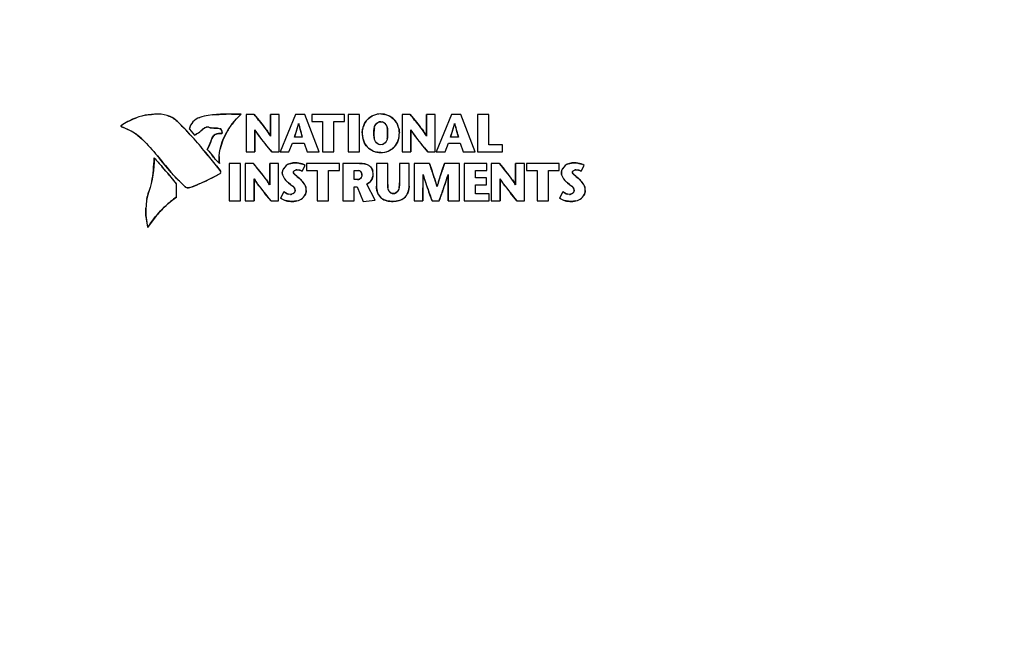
# Model space of a CAD drawing. Header units: inches. Extents: x 0 to 34, y 0 to 22.
# Tile 53 of 136: x 8.9 to 13, y 14.3 to 16.8. Entities that reach past the tile are written whole.
import ezdxf

# ---------------------------------------------------------------- set-up
doc = ezdxf.new("R2010")
doc.units = ezdxf.units.IN
doc.header["$LTSCALE"] = 1.87
doc.header["$MEASUREMENT"] = 0
doc.layers.get('0').update_dxf_attribs({"linetype": 'CONTINUOUS'})
doc.layers.add('DIMENSIONS', color=7, linetype='CONTINUOUS')
doc.styles.get("Standard").update_dxf_attribs({"font": 'txt', "width": 0.8})
doc.dimstyles.new('DIMSTYLE_1', dxfattribs={"dimtxt": 0.125, "dimasz": 0.18, "dimexe": 0.125, "dimexo": 0.0625, "dimgap": 0.0625, "dimtad": 0, "dimtih": 1, "dimtoh": 1, "dimdec": 3, "dimlfac": 1.333333, "dimzin": 4, "dimdsep": 46, "dimtxsty": 'STANDARD', "dimblk": '_FILLED', "dimblk1": '_FILLED', "dimblk2": '_FILLED', "dimcen": 0.09, "dimadec": 0, "dimazin": 0, "dimtp": 0.001, "dimtm": 0.001, "dimtfac": 1, "dimtdec": 3, "dimtofl": 0, "dimtmove": 0, "dimatfit": 3, "dimldrblk": '_FILLED', "dimfxl": 1, "dimtolj": 1, "dimtzin": 4, "dimarcsym": 0})

# ---------------------------------------------------------------- blocks, each defined once
blk = doc.blocks.new('_FILLED')
at = {"color": 0, "linetype": 'BYBLOCK'}
blk.add_solid([(0, 0), (-1, 0.174), (-1, -0.174)], dxfattribs=at)
blk = doc.blocks.new('*D6')
at = {"layer": 'DIMENSIONS', "color": 2, "linetype": 'CONTINUOUS'}
for p, q in [((14.0667, 20.0346), (3.4292, 20.0346)), ((3.5542, 20.0346), (3.5542, 16.9028)), ((3.5542, 12.5727), (3.5542, 16.6528)), ((8.5529, 12.5727), (3.4292, 12.5727))]:
    blk.add_line(p, q, dxfattribs=at)
at = {"layer": 'DIMENSIONS', "color": 2, "linetype": 'CONTINUOUS', "xscale": 0.18, "yscale": 0.18, "zscale": 0.18}
for p, rotation in [((3.5542, 20.0346), 90), ((3.5542, 12.5727), 270)]:
    blk.add_blockref('_FILLED', p, dxfattribs=dict(at, rotation=rotation))
at = {"layer": 'DIMENSIONS', "color": 2, "linetype": 'CONTINUOUS', "insert": (3.5542, 16.8403), "char_height": 0.125, "width": 1.625, "attachment_point": 2, "line_spacing_factor": 0.9}
blk.add_mtext('(9.949{\\Ftxt.shx;\\W1.000000;\\H0.125000; }[252.71])', dxfattribs=at)

msp = doc.modelspace()

# ---------------------------------------------------------------- linework, layer by layer
at = {"color": 40, "linetype": 'CONTINUOUS'}
for p, q in [((9.80463, 16.46074), (9.84447, 16.46051)), ((9.8985, 16.45943), (9.92383, 16.42851)), ((9.96505, 16.37166), (9.96505, 16.45943)), ((10.53867, 16.45943), (10.564, 16.42851)), ((10.60523, 16.37166), (10.60523, 16.45943)), ((9.35171, 16.41189), (9.35179, 16.41303)), ((9.35179, 16.41303), (9.3523, 16.41374)), ((9.35395, 16.40859), (9.35298, 16.40924)), ((9.69952, 16.40665), (9.69477, 16.40446)), ((9.74836, 16.4032), (9.7369, 16.4036)), ((10.07535, 16.40345), (10.06974, 16.3857)), ((10.07555, 16.40412), (10.07535, 16.40345)), ((10.08365, 16.41163), (10.08318, 16.41345)), ((10.08593, 16.403), (10.08558, 16.40431)), ((10.7155, 16.4034), (10.7099, 16.38567)), ((10.72381, 16.41163), (10.72332, 16.41354)), ((10.7261, 16.403), (10.72575, 16.4043)), ((9.63992, 16.37251), (9.64077, 16.37157)), ((9.64434, 16.36763), (9.6445, 16.36744)), ((9.76224, 16.39872), (9.76089, 16.40042)), ((9.76315, 16.39671), (9.76224, 16.39872)), ((9.76468, 16.39222), (9.76392, 16.3945)), ((9.76635, 16.38764), (9.76555, 16.38983)), ((9.76574, 16.38241), (9.76665, 16.38262)), ((9.76693, 16.38575), (9.76635, 16.38764)), ((9.76665, 16.38262), (9.7671, 16.38323)), ((9.7672, 16.38425), (9.76693, 16.38575)), ((9.7671, 16.38323), (9.7672, 16.38425)), ((9.90137, 16.39596), (9.90137, 16.30621)), ((10.06974, 16.3857), (10.06377, 16.36707)), ((10.3901, 16.39559), (10.38986, 16.38458)), ((10.38986, 16.38458), (10.39001, 16.37246)), ((10.44587, 16.38458), (10.44563, 16.39565)), ((10.44573, 16.37252), (10.44587, 16.38458)), ((10.54153, 16.39596), (10.54153, 16.30621)), ((10.7099, 16.38567), (10.70393, 16.36707)), ((10.73611, 16.36707), (10.73088, 16.38567)), ((9.70592, 16.31647), (9.7126, 16.32972)), ((9.97052, 16.30621), (9.9443, 16.33789)), ((10.61069, 16.30621), (10.58449, 16.33789)), ((9.50095, 16.29005), (9.50043, 16.29068)), ((9.69574, 16.30802), (9.69942, 16.30359)), ((9.74361, 16.24915), (9.75884, 16.23008)), ((9.89545, 16.25879), (9.90054, 16.25256)), ((9.96198, 16.17102), (9.96198, 16.25879)), ((10.61726, 16.25879), (10.6285, 16.22711)), ((10.66837, 16.22712), (10.67921, 16.25879)), ((10.90439, 16.25879), (10.92352, 16.23538)), ((10.97096, 16.17102), (10.97096, 16.25879)), ((9.91455, 16.23541), (9.91526, 16.23453)), ((9.91526, 16.23453), (9.93305, 16.21216)), ((10.06231, 16.21634), (10.06556, 16.21279)), ((10.07369, 16.20571), (10.07799, 16.20215)), ((10.07799, 16.20215), (10.08258, 16.1983)), ((10.59099, 16.21283), (10.59099, 16.10559)), ((10.59425, 16.20364), (10.59396, 16.20455)), ((10.6285, 16.22711), (10.62879, 16.22626)), ((10.66813, 16.22641), (10.66837, 16.22712)), ((10.69143, 16.2047), (10.69096, 16.20316)), ((10.69428, 16.10559), (10.69428, 16.21283)), ((10.92352, 16.23538), (10.9242, 16.23455)), ((10.9242, 16.23455), (10.94199, 16.21218)), ((11.20719, 16.21634), (11.21044, 16.21279)), ((11.21855, 16.20571), (11.22285, 16.20215)), ((11.22285, 16.20215), (11.22743, 16.1983)), ((9.8983, 16.19531), (9.8983, 16.10559)), ((9.94874, 16.19108), (9.95443, 16.18286)), ((10.04762, 16.17269), (10.03925, 16.17936)), ((10.08258, 16.1983), (10.08741, 16.19401)), ((10.44646, 16.17298), (10.44639, 16.16825)), ((10.49412, 16.16857), (10.49427, 16.17936)), ((10.60265, 16.17758), (10.60234, 16.17848)), ((10.6391, 16.19549), (10.63933, 16.19477)), ((10.65783, 16.19472), (10.65814, 16.19569)), ((10.68324, 16.17875), (10.68272, 16.17716)), ((10.90726, 16.19531), (10.90726, 16.10559)), ((10.95768, 16.19109), (10.96338, 16.18286)), ((11.19248, 16.17269), (11.18411, 16.17936)), ((11.22743, 16.1983), (11.23225, 16.19401)), ((9.96745, 16.10559), (9.94125, 16.13726)), ((10.61514, 16.14165), (10.61482, 16.14255)), ((10.62843, 16.10559), (10.61514, 16.14165)), ((10.67083, 16.14245), (10.67043, 16.14131)), ((10.97641, 16.10559), (10.95019, 16.13725))]:
    msp.add_line(p, q, dxfattribs=at)
at = {"color": 7, "linetype": 'CONTINUOUS'}
for p, q in [((9.86504, 16.45943), (9.86504, 16.30621)), ((9.8985, 16.45943), (9.86504, 16.45943)), ((9.96505, 16.45943), (9.96499, 16.37115)), ((10.00139, 16.45943), (9.96505, 16.45943)), ((10.00139, 16.30621), (10.00139, 16.45943)), ((10.06749, 16.45943), (10.00511, 16.30621)), ((10.10621, 16.45943), (10.06749, 16.45943)), ((10.16443, 16.30621), (10.10621, 16.45943)), ((10.13489, 16.45943), (10.13489, 16.43075)), ((10.26947, 16.45943), (10.13489, 16.45943)), ((10.26947, 16.43075), (10.26947, 16.45943)), ((10.28437, 16.45943), (10.28437, 16.30621)), ((10.33055, 16.45943), (10.28437, 16.45943)), ((10.33055, 16.30621), (10.33055, 16.45943)), ((10.5052, 16.45943), (10.5052, 16.30621)), ((10.53867, 16.45943), (10.5052, 16.45943)), ((10.60523, 16.45943), (10.60517, 16.37115)), ((10.64155, 16.45943), (10.60523, 16.45943)), ((10.64155, 16.30621), (10.64155, 16.45943)), ((10.70765, 16.45943), (10.64527, 16.30621)), ((10.74639, 16.45943), (10.70765, 16.45943)), ((10.8046, 16.30621), (10.74639, 16.45943)), ((10.86105, 16.45943), (10.81489, 16.45943)), ((10.81489, 16.45943), (10.81489, 16.30621)), ((10.86105, 16.3349), (10.86105, 16.45943)), ((10.13489, 16.43075), (10.1791, 16.43075)), ((10.1791, 16.43075), (10.1791, 16.30621)), ((10.22527, 16.30621), (10.22527, 16.43075)), ((10.22527, 16.43075), (10.26947, 16.43075)), ((9.6336, 16.39974), (9.65394, 16.37559)), ((9.90137, 16.30621), (9.90141, 16.39647)), ((10.09593, 16.36707), (10.06377, 16.36707)), ((10.54153, 16.30621), (10.54157, 16.39647)), ((10.73611, 16.36707), (10.70393, 16.36707)), ((10.0412, 16.30621), (10.05589, 16.34277)), ((10.05589, 16.34277), (10.10338, 16.34277)), ((10.10338, 16.34277), (10.1154, 16.30621)), ((10.68137, 16.30621), (10.69605, 16.34277)), ((10.69605, 16.34277), (10.74354, 16.34277)), ((10.74354, 16.34277), (10.75556, 16.30621)), ((10.91708, 16.3349), (10.86105, 16.3349)), ((10.91708, 16.30621), (10.91708, 16.3349)), ((9.86504, 16.30621), (9.90137, 16.30621)), ((9.97052, 16.30621), (10.00139, 16.30621)), ((10.00511, 16.30621), (10.0412, 16.30621)), ((10.1154, 16.30621), (10.16443, 16.30621)), ((10.1791, 16.30621), (10.22527, 16.30621)), ((10.28437, 16.30621), (10.33055, 16.30621)), ((10.5052, 16.30621), (10.54153, 16.30621)), ((10.61069, 16.30621), (10.64155, 16.30621)), ((10.64527, 16.30621), (10.68137, 16.30621)), ((10.75556, 16.30621), (10.8046, 16.30621)), ((10.81489, 16.30621), (10.91708, 16.30621)), ((9.75884, 16.23008), (9.74366, 16.24909)), ((9.79609, 16.25879), (9.79609, 16.10559)), ((9.84227, 16.25879), (9.79609, 16.25879)), ((9.84227, 16.10559), (9.84227, 16.25879)), ((9.86196, 16.25879), (9.86196, 16.10559)), ((9.89545, 16.25879), (9.86196, 16.25879)), ((9.96198, 16.25879), (9.96193, 16.1705)), ((9.99832, 16.25879), (9.96198, 16.25879)), ((9.99832, 16.10559), (9.99832, 16.25879)), ((10.09571, 16.22705), (10.10753, 16.25114)), ((10.11322, 16.25879), (10.11322, 16.23014)), ((10.24783, 16.25879), (10.11322, 16.25879)), ((10.24783, 16.23014), (10.24783, 16.25879)), ((10.2627, 16.25879), (10.2627, 16.10559)), ((10.33098, 16.25879), (10.2627, 16.25879)), ((10.44654, 16.25879), (10.40036, 16.25879)), ((10.40036, 16.25879), (10.40036, 16.16512)), ((10.44654, 16.17869), (10.44654, 16.25879)), ((10.53409, 16.25879), (10.49427, 16.25879)), ((10.49427, 16.25879), (10.49427, 16.17936)), ((10.53409, 16.16622), (10.53409, 16.25879)), ((10.61726, 16.25879), (10.55466, 16.25879)), ((10.55466, 16.25879), (10.55466, 16.10559)), ((10.74049, 16.25879), (10.67921, 16.25879)), ((10.74049, 16.10559), (10.74049, 16.25879)), ((10.8532, 16.25879), (10.76018, 16.25879)), ((10.76018, 16.25879), (10.76018, 16.10559)), ((10.8532, 16.23014), (10.8532, 16.25879)), ((10.90439, 16.25879), (10.87092, 16.25879)), ((10.87092, 16.25879), (10.87092, 16.10559)), ((10.97096, 16.25879), (10.9709, 16.17051)), ((11.00727, 16.25879), (10.97096, 16.25879)), ((11.00727, 16.10559), (11.00727, 16.25879)), ((11.1502, 16.25879), (11.01557, 16.25879)), ((11.01557, 16.25879), (11.01557, 16.23014)), ((11.1502, 16.23014), (11.1502, 16.25879)), ((11.24057, 16.22705), (11.25239, 16.25114)), ((10.11322, 16.23014), (10.15741, 16.23014)), ((10.15741, 16.23014), (10.15741, 16.10559)), ((10.20362, 16.10559), (10.20362, 16.23014)), ((10.20362, 16.23014), (10.24783, 16.23014)), ((10.30888, 16.19249), (10.30888, 16.23014)), ((10.30888, 16.23014), (10.32115, 16.23014)), ((10.59099, 16.10559), (10.59113, 16.21336)), ((10.69416, 16.21337), (10.69428, 16.10559)), ((10.80635, 16.23014), (10.8532, 16.23014)), ((10.80635, 16.19993), (10.80635, 16.23014)), ((11.01557, 16.23014), (11.05978, 16.23014)), ((11.05978, 16.23014), (11.05978, 16.10559)), ((11.10599, 16.23014), (11.1502, 16.23014)), ((11.10599, 16.10559), (11.10599, 16.23014)), ((9.57952, 16.12093), (9.58025, 16.17497)), ((9.8983, 16.10559), (9.89834, 16.19583)), ((10.32203, 16.19249), (10.30888, 16.19249)), ((10.30888, 16.10559), (10.30888, 16.1636)), ((10.30888, 16.1636), (10.32093, 16.1636)), ((10.32093, 16.1636), (10.34522, 16.10297)), ((10.39468, 16.10801), (10.36076, 16.17367)), ((10.8521, 16.19993), (10.80635, 16.19993)), ((10.80635, 16.17124), (10.8521, 16.17124)), ((10.80635, 16.13426), (10.80635, 16.17124)), ((10.8521, 16.17124), (10.8521, 16.19993)), ((10.90726, 16.10559), (10.9073, 16.19583)), ((10.02063, 16.14238), (10.00664, 16.11699)), ((10.8626, 16.13426), (10.80635, 16.13426)), ((10.8626, 16.10559), (10.8626, 16.13426)), ((11.1655, 16.14238), (11.1515, 16.11699)), ((9.79609, 16.10559), (9.84227, 16.10559)), ((9.86196, 16.10559), (9.8983, 16.10559)), ((9.96745, 16.10559), (9.99832, 16.10559)), ((10.15741, 16.10559), (10.20362, 16.10559)), ((10.2627, 16.10559), (10.30888, 16.10559)), ((10.34522, 16.10297), (10.39468, 16.10801)), ((10.55466, 16.10559), (10.59099, 16.10559)), ((10.62843, 16.10559), (10.65752, 16.10559)), ((10.69428, 16.10559), (10.74049, 16.10559)), ((10.76018, 16.10559), (10.8626, 16.10559)), ((10.87092, 16.10559), (10.90726, 16.10559)), ((10.97641, 16.10559), (11.00727, 16.10559)), ((11.05978, 16.10559), (11.10599, 16.10559))]:
    msp.add_line(p, q, dxfattribs=at)
at = {"color": 40, "linetype": 'CONTINUOUS'}
for centre, radius, start, end in [((9.78421, 14.72344), 1.73742, 89.32663, 90.03516), ((10.41885, 16.38192), 0.08019, 102.79605, 115.46617), ((10.4169, 16.38191), 0.0802, 64.50353, 77.09887), ((9.54234, 16.13491), 0.33743, 122.92653, 124.27678), ((9.28983, 16.20264), 0.2157, 63.66873, 72.70671), ((9.52711, 16.15911), 0.30884, 117.05871, 122.9947), ((8.75914, 15.579), 1.18544, 43.13854, 46.01854), ((9.73293, 16.46168), 0.05785, 248.77518, 261.54192), ((10.04319, 16.24128), 0.29596, 140.62946, 149.31146), ((9.5416, 16.56628), 0.55803, 343.10664, 343.77472), ((9.52129, 16.57215), 0.57917, 343.77807, 344.49875), ((9.49495, 16.57948), 0.60651, 344.49673, 344.93097), ((11.15563, 16.69006), 1.10755, 194.01723, 194.46257), ((11.03466, 16.65878), 0.9826, 194.56826, 195.00945), ((10.42414, 16.38431), 0.08242, 154.79677, 167.36985), ((10.41162, 16.38429), 0.08243, 12.56176, 25.09903), ((10.17464, 16.56823), 0.56542, 343.05156, 343.78683), ((10.15478, 16.57395), 0.58609, 343.79136, 344.50292), ((10.12554, 16.58208), 0.61644, 344.50076, 344.92854), ((11.79562, 16.69006), 1.10739, 194.01961, 194.46042), ((11.66681, 16.65676), 0.97434, 194.57141, 195.01688), ((9.28918, 16.20093), 0.21753, 54.68094, 63.71385), ((8.58527, 15.4144), 1.42487, 42.25373, 43.18764), ((8.4988, 15.33557), 1.54188, 42.0168, 42.2144), ((9.79936, 16.28444), 0.18685, 28.03575, 31.37948), ((9.81222, 16.29144), 0.17222, 27.76368, 27.99094), ((11.78582, 16.86285), 1.76099, 195.13722, 195.72224), ((2.62252, 14.28207), 7.75881, 15.588474, 15.731127), ((10.44143, 16.38457), 0.09971, 179.99288, 191.94815), ((10.39444, 16.38457), 0.09961, 348.04104, 0.00639), ((10.43976, 16.28456), 0.18661, 28.03785, 31.38474), ((10.4526, 16.29155), 0.17199, 27.76368, 27.99299), ((12.37521, 16.84933), 1.70844, 195.14411, 195.74706), ((20.61212, 25.96973), 14.75089, 221.051762, 221.240973), ((6.41613, 13.5932), 4.25749, 38.59634, 39.53994), ((10.41859, 16.38503), 0.08148, 244.47847, 257.1572), ((10.41716, 16.38506), 0.08151, 282.75351, 295.41032), ((6.58549, 13.67303), 3.90267, 40.54275, 41.23649), ((4.74019, 12.02345), 6.67192, 39.145806, 39.335933), ((8.21628, 15.06819), 1.75652, 39.05738, 40.53713), ((9.31854, 16.99109), 0.88945, 296.55807, 299.67901), ((10.26875, 16.44004), 0.30489, 229.2101, 230.22585), ((10.31518, 16.21128), 0.02522, 0.0596, 13.18785), ((11.63717, 16.52691), 1.09187, 196.71765, 197.17184), ((11.77984, 16.57151), 1.24136, 197.23826, 198.4579), ((9.2685, 15.75353), 1.44009, 17.87253, 19.16377), ((11.99222, 15.77861), 1.39776, 161.31479, 162.63876), ((9.53495, 16.55513), 1.2084, 341.85221, 343.06626), ((9.54431, 16.55222), 1.1986, 343.1457, 343.55142), ((11.41287, 16.4388), 0.30346, 229.16431, 230.1841), ((9.9881, 16.57522), 0.55594, 224.46861, 227.67656), ((9.62848, 16.18171), 0.02295, 243.68857, 258.43674), ((9.35975, 16.90268), 0.79188, 290.2493, 293.41364), ((9.34048, 16.94719), 0.84037, 293.41372, 296.55859), ((10.04996, 16.14262), 0.06291, 27.04255, 39.97489), ((12.15448, 16.69731), 1.63655, 198.51654, 199.81479), ((9.62011, 15.86722), 1.07056, 16.57227, 17.81593), ((9.73489, 15.90174), 0.95071, 16.26196, 16.55154), ((9.76463, 15.91042), 0.91973, 16.03506, 16.26156), ((11.5764, 15.91002), 0.96168, 164.46312, 164.65757), ((11.57263, 15.91108), 0.95776, 163.8566, 164.4634), ((11.56923, 15.91204), 0.95422, 162.76797, 163.85533), ((9.11186, 16.69589), 1.65429, 340.45483, 341.72575), ((11.19492, 16.1427), 0.06277, 27.05081, 40.0051), ((9.83863, 15.75682), 0.44689, 125.43618, 133.16953), ((10.06853, 16.14998), 0.04361, 311.83937, 327.82702), ((10.47384, 16.16135), 0.02722, 219.11445, 235.2973), ((7.08262, 17.41741), 3.80799, 339.84921, 340.42058), ((11.2134, 16.14995), 0.04357, 311.83932, 327.83165), ((9.82681, 15.7691), 0.42985, 133.1407, 140.92132), ((9.79872, 15.79176), 0.39376, 140.90408, 148.86421), ((9.76367, 16.06632), 0.31021, 185.37438, 193.22234)]:
    msp.add_arc(centre, radius, start, end, dxfattribs=at)
at = {"color": 7, "linetype": 'CONTINUOUS'}
for centre, radius, start, end in [((8.76041, 15.58027), 1.18365, 43.17181, 46.01998), ((8.5857, 15.41479), 1.42429, 42.23067, 43.21842), ((8.50011, 15.33676), 1.54011, 42.00761, 42.23991), ((10.04411, 16.47806), 0.1643, 209.75799, 209.98188), ((9.81351, 16.29213), 0.17075, 27.55054, 27.76504), ((10.68561, 16.47906), 0.16596, 209.83067, 210.05235), ((10.4539, 16.29223), 0.17051, 27.55023, 27.76505), ((9.98799, 16.57511), 0.55578, 224.47524, 227.67686), ((10.04189, 16.27809), 0.16537, 209.81578, 210.03824), ((9.87413, 16.12504), 0.09878, 27.3738, 27.74369), ((11.05031, 16.27766), 0.16469, 209.77962, 210.00298), ((10.8825, 16.12464), 0.09948, 27.4209, 27.78902)]:
    msp.add_arc(centre, radius, start, end, dxfattribs=at)
for points in [[(9.45055, 16.4564), (9.41543, 16.45), (9.38181, 16.43384), (9.3523, 16.41374)], [(9.67512, 16.44798), (9.65471, 16.44217), (9.63482, 16.42092), (9.6336, 16.39974)], [(9.77951, 16.3756), (9.79587, 16.40806), (9.81893, 16.43766), (9.84447, 16.46051)], [(9.3523, 16.41374), (9.35082, 16.41272), (9.35223, 16.40913), (9.35395, 16.40859)], [(9.35395, 16.40859), (9.38585, 16.39869), (9.41629, 16.38085), (9.44007, 16.3574)], [(9.65394, 16.37559), (9.66987, 16.38052), (9.67993, 16.39688), (9.69477, 16.40446)], [(9.69477, 16.40446), (9.69998, 16.40712), (9.70654, 16.40986), (9.71198, 16.40776)], [(9.69894, 16.30418), (9.68118, 16.32561), (9.66311, 16.34678), (9.6445, 16.36744)], [(9.75591, 16.25899), (9.75088, 16.29777), (9.76084, 16.33855), (9.77951, 16.3756)], [(9.44007, 16.3574), (9.46163, 16.33616), (9.4815, 16.31328), (9.50097, 16.29002)], [(9.72238, 16.35482), (9.71882, 16.34137), (9.71227, 16.32885), (9.70592, 16.31647)], [(9.48823, 16.28223), (9.48609, 16.23536), (9.48221, 16.18735), (9.46642, 16.14317)], [(9.58025, 16.17497), (9.55061, 16.21158), (9.51912, 16.24666), (9.48823, 16.28223)], [(9.50097, 16.29002), (9.53056, 16.25468), (9.55921, 16.21845), (9.59141, 16.18573)], [(9.74366, 16.24909), (9.72889, 16.26754), (9.71403, 16.28596), (9.69894, 16.30418)], [(9.70592, 16.31647), (9.72319, 16.29786), (9.73625, 16.27506), (9.75591, 16.25899)], [(9.63382, 16.15975), (9.67703, 16.17568), (9.71893, 16.19553), (9.75894, 16.21832)], [(9.75894, 16.21832), (9.76235, 16.22026), (9.76129, 16.22702), (9.75884, 16.23008)], [(10.07317, 16.23275), (10.08092, 16.23275), (10.08909, 16.23108), (10.09571, 16.22705)], [(11.21805, 16.23275), (11.22579, 16.23275), (11.23395, 16.23108), (11.24057, 16.22705)], [(9.61378, 16.16419), (9.61884, 16.15958), (9.6274, 16.15738), (9.63382, 16.15975)], [(10.03925, 16.17936), (10.0497, 16.17024), (10.06617, 16.1615), (10.06617, 16.14762)], [(11.18411, 16.17936), (11.19456, 16.17024), (11.21103, 16.1615), (11.21103, 16.14762)], [(9.46642, 16.14317), (9.44983, 16.09675), (9.45042, 16.04335), (9.46168, 15.99536)], [(9.46168, 15.99536), (9.4913, 16.04453), (9.53275, 16.08765), (9.57952, 16.12093)], [(10.0469, 16.13165), (10.03744, 16.13165), (10.02814, 16.13662), (10.02063, 16.14238)], [(11.19178, 16.13165), (11.18232, 16.13165), (11.173, 16.13661), (11.1655, 16.14238)], [(10.00664, 16.11699), (10.01966, 16.10651), (10.03808, 16.10297), (10.05479, 16.10297)], [(11.1515, 16.11699), (11.16452, 16.1065), (11.18294, 16.10297), (11.19966, 16.10297)]]:
    msp.add_open_spline(points, degree=3, dxfattribs=at)
at = {"color": 40, "linetype": 'CONTINUOUS'}
for points in [[(9.38662, 16.43414), (9.39731, 16.43959), (9.40836, 16.44436), (9.41966, 16.44825)], [(9.45055, 16.4564), (9.46184, 16.45846), (9.47356, 16.46012), (9.48534, 16.46089)], [(9.56453, 16.44554), (9.57097, 16.44171), (9.57699, 16.43717), (9.58235, 16.43201)], [(9.66316, 16.44281), (9.66703, 16.44506), (9.67106, 16.44682), (9.67512, 16.44798)], [(9.72759, 16.45829), (9.74599, 16.46029), (9.76454, 16.46082), (9.78315, 16.46086)], [(10.36996, 16.44539), (10.3744, 16.44889), (10.37925, 16.45188), (10.38437, 16.45432)], [(10.41788, 16.46204), (10.42349, 16.46204), (10.42919, 16.46137), (10.4348, 16.46009)], [(10.45142, 16.4543), (10.45655, 16.45185), (10.46143, 16.44885), (10.46587, 16.44533)], [(9.6336, 16.39974), (9.6338, 16.40332), (9.63454, 16.4069), (9.63573, 16.41041)], [(9.63573, 16.41041), (9.63707, 16.4144), (9.639, 16.41829), (9.64136, 16.42198)], [(9.69477, 16.40446), (9.69091, 16.40249), (9.68737, 16.39992), (9.68397, 16.39712)], [(9.70416, 16.4081), (9.7026, 16.40776), (9.70103, 16.40725), (9.69952, 16.40665)], [(9.70837, 16.40849), (9.70699, 16.40855), (9.70557, 16.4084), (9.70416, 16.4081)], [(9.71198, 16.40776), (9.71082, 16.40821), (9.70961, 16.40843), (9.70837, 16.40849)], [(9.92383, 16.42851), (9.9317, 16.41903), (9.93957, 16.4095), (9.94684, 16.3996)], [(10.34957, 16.4194), (10.35198, 16.42453), (10.35495, 16.42939), (10.35843, 16.43383)], [(10.39146, 16.40559), (10.39071, 16.40234), (10.39032, 16.39897), (10.3901, 16.39559)], [(10.40536, 16.42612), (10.40307, 16.42466), (10.40096, 16.42286), (10.39913, 16.42086)], [(10.41181, 16.42915), (10.40957, 16.42846), (10.4074, 16.42742), (10.40536, 16.42612)], [(10.41788, 16.43009), (10.41584, 16.43009), (10.4138, 16.42976), (10.41181, 16.42915)], [(10.43033, 16.42615), (10.4283, 16.42744), (10.42614, 16.42847), (10.4239, 16.42916)], [(10.43657, 16.4209), (10.43473, 16.4229), (10.43262, 16.42469), (10.43033, 16.42615)], [(10.44563, 16.39565), (10.44541, 16.39903), (10.44501, 16.40239), (10.44427, 16.40564)], [(10.4774, 16.43374), (10.48089, 16.42928), (10.48385, 16.4244), (10.48627, 16.41925)], [(10.564, 16.42851), (10.57187, 16.41903), (10.57974, 16.4095), (10.58702, 16.3996)], [(9.44007, 16.3574), (9.43234, 16.36503), (9.4239, 16.37206), (9.41494, 16.37842)], [(9.66358, 16.3802), (9.66057, 16.37826), (9.65739, 16.37666), (9.65394, 16.37559)], [(9.72238, 16.35482), (9.72324, 16.35807), (9.72455, 16.36132), (9.72626, 16.36436)], [(9.72626, 16.36436), (9.72784, 16.36718), (9.72976, 16.36983), (9.73197, 16.37215)], [(9.73197, 16.37215), (9.73393, 16.3742), (9.73611, 16.37599), (9.73848, 16.3774)], [(9.73848, 16.3774), (9.74085, 16.37881), (9.74342, 16.37985), (9.74609, 16.38061)], [(9.74609, 16.38061), (9.74907, 16.38146), (9.7522, 16.38195), (9.75535, 16.38221)], [(9.75535, 16.38221), (9.75882, 16.3825), (9.76234, 16.38251), (9.76574, 16.38241)], [(9.76089, 16.40042), (9.76031, 16.40093), (9.7596, 16.40131), (9.75872, 16.40155)], [(9.78868, 16.39233), (9.78153, 16.38027), (9.77526, 16.36768), (9.77012, 16.35478)], [(9.90937, 16.3839), (9.90672, 16.38784), (9.90417, 16.39185), (9.9018, 16.39596)], [(9.94684, 16.3996), (9.9511, 16.3938), (9.95515, 16.38787), (9.95888, 16.38174)], [(10.34172, 16.38458), (10.34172, 16.39047), (10.34239, 16.39645), (10.34371, 16.40233)], [(10.34972, 16.34593), (10.34713, 16.35167), (10.3452, 16.35774), (10.34388, 16.36393)], [(10.39001, 16.37246), (10.39018, 16.36876), (10.39054, 16.36508), (10.3913, 16.3615)], [(10.44445, 16.36155), (10.4452, 16.36513), (10.44556, 16.36881), (10.44573, 16.37252)], [(10.49189, 16.36393), (10.49056, 16.35772), (10.48862, 16.35162), (10.48601, 16.34586)], [(10.49208, 16.40221), (10.49338, 16.39637), (10.49405, 16.39043), (10.49405, 16.38458)], [(10.54955, 16.3839), (10.54689, 16.38784), (10.54434, 16.39185), (10.54196, 16.39596)], [(10.58702, 16.3996), (10.59128, 16.3938), (10.59533, 16.38787), (10.59906, 16.38174)], [(9.7126, 16.32972), (9.71464, 16.33393), (9.71658, 16.33818), (9.71829, 16.34251)], [(9.71829, 16.34251), (9.71988, 16.34654), (9.72127, 16.35064), (9.72238, 16.35482)], [(9.77012, 16.35478), (9.76549, 16.34319), (9.76178, 16.33135), (9.75914, 16.31943)], [(10.35817, 16.33166), (10.35482, 16.33604), (10.35201, 16.34085), (10.34972, 16.34593)], [(10.39944, 16.34492), (10.40127, 16.34289), (10.40336, 16.34106), (10.40562, 16.33957)], [(10.40562, 16.33957), (10.40762, 16.33826), (10.40974, 16.33721), (10.41194, 16.33651)], [(10.42384, 16.33652), (10.42604, 16.33722), (10.42817, 16.33828), (10.43017, 16.3396)], [(10.43017, 16.3396), (10.43241, 16.34109), (10.43449, 16.34291), (10.43631, 16.34493)], [(10.48601, 16.34586), (10.4837, 16.34076), (10.48088, 16.33594), (10.4775, 16.33154)], [(9.48471, 16.23082), (9.48644, 16.24795), (9.48745, 16.26516), (9.48823, 16.28223)], [(9.55812, 16.22186), (9.53866, 16.24418), (9.52, 16.2673), (9.50095, 16.29005)], [(9.7396, 16.27509), (9.73409, 16.28142), (9.72894, 16.28813), (9.72377, 16.29482)], [(9.7548, 16.28739), (9.75435, 16.27786), (9.75469, 16.26837), (9.75591, 16.25899)], [(10.38348, 16.3115), (10.3784, 16.31393), (10.3736, 16.31689), (10.36925, 16.32036)], [(10.41788, 16.30359), (10.41213, 16.30359), (10.40625, 16.30427), (10.40047, 16.30559)], [(10.4664, 16.32028), (10.46204, 16.31682), (10.45722, 16.31386), (10.45214, 16.31143)], [(10.03827, 16.25533), (10.0425, 16.2574), (10.047, 16.25887), (10.05161, 16.25985)], [(10.05161, 16.25985), (10.05685, 16.26096), (10.06223, 16.26143), (10.06749, 16.26143)], [(10.0828, 16.26003), (10.0874, 16.25922), (10.09197, 16.25808), (10.09636, 16.2565)], [(10.33098, 16.25879), (10.33545, 16.25879), (10.3401, 16.25862), (10.34471, 16.25809)], [(10.34471, 16.25809), (10.34888, 16.25762), (10.35302, 16.25686), (10.35698, 16.25568)], [(10.37498, 16.24531), (10.37739, 16.24285), (10.37951, 16.24003), (10.38124, 16.23698)], [(11.18314, 16.25533), (11.18736, 16.2574), (11.19186, 16.25887), (11.19647, 16.25985)], [(11.19647, 16.25985), (11.20171, 16.26096), (11.20709, 16.26143), (11.21235, 16.26143)], [(11.22766, 16.26003), (11.23226, 16.25922), (11.23683, 16.25808), (11.24122, 16.2565)], [(9.47773, 16.18402), (9.48092, 16.19942), (9.48312, 16.21508), (9.48471, 16.23082)], [(9.59136, 16.18578), (9.5799, 16.19743), (9.56889, 16.20952), (9.55812, 16.22186)], [(9.75884, 16.23008), (9.75944, 16.22934), (9.75995, 16.22837), (9.76034, 16.22731)], [(9.76023, 16.21956), (9.7599, 16.21905), (9.75948, 16.21863), (9.75894, 16.21832)], [(9.76098, 16.22156), (9.76084, 16.22081), (9.7606, 16.22013), (9.76023, 16.21956)], [(10.01386, 16.22028), (10.01386, 16.22334), (10.01436, 16.2264), (10.01528, 16.22938)], [(10.01537, 16.21042), (10.0144, 16.21365), (10.01386, 16.21696), (10.01386, 16.22028)], [(10.01528, 16.22938), (10.01632, 16.23278), (10.01791, 16.23608), (10.0199, 16.23915)], [(10.06018, 16.22597), (10.05981, 16.22513), (10.0596, 16.22425), (10.0596, 16.22335)], [(10.06199, 16.22861), (10.06123, 16.22781), (10.0606, 16.22692), (10.06018, 16.22597)], [(10.06027, 16.21988), (10.06074, 16.21864), (10.06145, 16.21747), (10.06231, 16.21634)], [(10.07317, 16.23275), (10.0717, 16.23275), (10.07026, 16.2327), (10.06881, 16.2324)], [(10.0893, 16.23009), (10.08685, 16.23097), (10.08429, 16.23162), (10.0817, 16.23205)], [(10.09571, 16.22705), (10.0937, 16.22827), (10.09154, 16.22928), (10.0893, 16.23009)], [(10.33169, 16.22813), (10.33018, 16.22885), (10.32853, 16.22934), (10.32683, 16.22966)], [(10.33795, 16.22193), (10.33724, 16.2233), (10.33637, 16.22454), (10.33532, 16.2256)], [(10.33667, 16.20014), (10.33788, 16.20188), (10.33885, 16.20381), (10.33949, 16.2058)], [(10.33973, 16.21703), (10.33933, 16.21874), (10.33874, 16.22041), (10.33795, 16.22193)], [(10.38124, 16.23698), (10.38299, 16.23392), (10.38436, 16.23063), (10.38527, 16.22726)], [(11.15872, 16.22028), (11.15872, 16.22334), (11.15922, 16.2264), (11.16014, 16.22938)], [(11.16023, 16.21043), (11.15926, 16.21365), (11.15872, 16.21696), (11.15872, 16.22028)], [(11.16014, 16.22938), (11.16119, 16.23278), (11.16277, 16.23608), (11.16476, 16.23914)], [(11.20506, 16.22597), (11.20469, 16.22513), (11.20448, 16.22425), (11.20448, 16.22335)], [(11.20687, 16.22862), (11.20611, 16.22781), (11.20548, 16.22692), (11.20506, 16.22597)], [(11.20515, 16.21988), (11.20562, 16.21864), (11.20633, 16.21747), (11.20719, 16.21634)], [(11.21805, 16.23275), (11.21659, 16.23275), (11.21514, 16.2327), (11.21369, 16.23241)], [(11.23417, 16.23009), (11.23172, 16.23097), (11.22916, 16.23162), (11.22657, 16.23205)], [(11.24057, 16.22705), (11.23856, 16.22827), (11.23641, 16.22928), (11.23417, 16.23009)], [(9.6183, 16.16114), (9.61663, 16.16197), (9.61509, 16.163), (9.61378, 16.16419)], [(9.90631, 16.18326), (9.90365, 16.1872), (9.9011, 16.1912), (9.89873, 16.19531)], [(9.95443, 16.18286), (9.95699, 16.17902), (9.95941, 16.1751), (9.96155, 16.17102)], [(10.03925, 16.17936), (10.03559, 16.18257), (10.03185, 16.18558), (10.02841, 16.18914)], [(10.08741, 16.19401), (10.09116, 16.19051), (10.09486, 16.18699), (10.09817, 16.18303)], [(10.10599, 16.17122), (10.10795, 16.16737), (10.1095, 16.1633), (10.11053, 16.15915)], [(10.32203, 16.19249), (10.32392, 16.19249), (10.32584, 16.19273), (10.32767, 16.1933)], [(10.33253, 16.1958), (10.3341, 16.19699), (10.3355, 16.19848), (10.33667, 16.20014)], [(10.3691, 16.17908), (10.3665, 16.17695), (10.3637, 16.17511), (10.36076, 16.17367)], [(10.37665, 16.1869), (10.37442, 16.18402), (10.37188, 16.18138), (10.3691, 16.17908)], [(10.38229, 16.19617), (10.38079, 16.1929), (10.37888, 16.18978), (10.37665, 16.1869)], [(10.4023, 16.148), (10.401, 16.15371), (10.40036, 16.15954), (10.40036, 16.16512)], [(10.44639, 16.16825), (10.44638, 16.16506), (10.44648, 16.16186), (10.44689, 16.15876)], [(10.49297, 16.15873), (10.49363, 16.16194), (10.49396, 16.16525), (10.49412, 16.16857)], [(10.53409, 16.16622), (10.53409, 16.1608), (10.53346, 16.15519), (10.53219, 16.14967)], [(10.91526, 16.18326), (10.9126, 16.1872), (10.91006, 16.1912), (10.90768, 16.19531)], [(10.96338, 16.18286), (10.96594, 16.17902), (10.96836, 16.1751), (10.97051, 16.17102)], [(11.18411, 16.17936), (11.18045, 16.18257), (11.17672, 16.18559), (11.17328, 16.18915)], [(11.23225, 16.19401), (11.23599, 16.19052), (11.23969, 16.187), (11.243, 16.18305)], [(11.25082, 16.17125), (11.25279, 16.16739), (11.25434, 16.16332), (11.25537, 16.15917)], [(9.45807, 16.11253), (9.46011, 16.12298), (9.46287, 16.13323), (9.46642, 16.14317)], [(9.62926, 16.15882), (9.62749, 16.15871), (9.62567, 16.15886), (9.62388, 16.15922)], [(9.63382, 16.15975), (9.63239, 16.15922), (9.63085, 16.15892), (9.62926, 16.15882)], [(10.02063, 16.14238), (10.02343, 16.14023), (10.02647, 16.1382), (10.02968, 16.13649)], [(10.02968, 16.13649), (10.03255, 16.13496), (10.03555, 16.13369), (10.03861, 16.13284)], [(10.0469, 16.13165), (10.04904, 16.13165), (10.05132, 16.13197), (10.05353, 16.13259)], [(10.05908, 16.13497), (10.06057, 16.13587), (10.06191, 16.13696), (10.06299, 16.13823)], [(10.06503, 16.15382), (10.06421, 16.15602), (10.06297, 16.15809), (10.06146, 16.16005)], [(10.06617, 16.14762), (10.06617, 16.14981), (10.06576, 16.15187), (10.06503, 16.15382)], [(10.06534, 16.14237), (10.06591, 16.14405), (10.06617, 16.14586), (10.06617, 16.14762)], [(10.11035, 16.13752), (10.10923, 16.13376), (10.10756, 16.13012), (10.10545, 16.12676)], [(10.11192, 16.14805), (10.11192, 16.14453), (10.11137, 16.14097), (10.11035, 16.13752)], [(10.40745, 16.13311), (10.40519, 16.1378), (10.40348, 16.14286), (10.4023, 16.148)], [(10.41476, 16.12169), (10.41189, 16.1251), (10.40945, 16.12896), (10.40745, 16.13311)], [(10.45835, 16.13897), (10.46025, 16.13765), (10.46232, 16.13659), (10.46446, 16.13589)], [(10.46446, 16.13589), (10.46634, 16.13527), (10.46826, 16.13493), (10.47018, 16.13493)], [(10.47018, 16.13493), (10.47195, 16.13493), (10.47369, 16.13526), (10.47538, 16.13584)], [(10.47538, 16.13584), (10.47728, 16.13651), (10.47912, 16.1375), (10.48083, 16.13874)], [(10.48083, 16.13874), (10.48276, 16.14013), (10.48454, 16.14182), (10.48607, 16.14367)], [(10.527, 16.13472), (10.52498, 16.13053), (10.52253, 16.1266), (10.51964, 16.12309)], [(10.53219, 16.14967), (10.53102, 16.14452), (10.52928, 16.13945), (10.527, 16.13472)], [(11.1655, 16.14238), (11.16829, 16.14023), (11.17134, 16.13819), (11.17455, 16.13648)], [(11.17455, 16.13648), (11.17742, 16.13496), (11.18042, 16.13369), (11.18349, 16.13284)], [(11.19178, 16.13165), (11.19392, 16.13165), (11.1962, 16.13197), (11.19841, 16.1326)], [(11.20395, 16.13497), (11.20544, 16.13587), (11.20678, 16.13696), (11.20786, 16.13823)], [(11.20989, 16.15382), (11.20907, 16.15602), (11.20784, 16.15809), (11.20632, 16.16005)], [(11.21103, 16.14762), (11.21103, 16.14981), (11.21062, 16.15187), (11.20989, 16.15382)], [(11.21021, 16.14237), (11.21078, 16.14405), (11.21103, 16.14587), (11.21103, 16.14762)], [(11.25519, 16.13752), (11.25407, 16.13375), (11.2524, 16.13011), (11.25029, 16.12675)], [(11.25676, 16.14805), (11.25676, 16.14452), (11.25621, 16.14097), (11.25519, 16.13752)], [(10.01563, 16.1112), (10.01243, 16.11284), (10.00941, 16.11475), (10.00664, 16.11699)], [(10.04005, 16.10394), (10.03557, 16.10455), (10.03112, 16.10546), (10.02682, 16.10675)], [(10.05479, 16.10297), (10.04996, 16.10297), (10.04499, 16.10326), (10.04005, 16.10394)], [(10.07212, 16.10492), (10.06637, 16.10359), (10.06048, 16.10297), (10.05479, 16.10297)], [(10.43597, 16.10766), (10.43173, 16.10914), (10.42769, 16.11104), (10.42404, 16.11345)], [(10.45087, 16.10413), (10.44578, 16.10486), (10.44074, 16.106), (10.43597, 16.10766)], [(10.46799, 16.10297), (10.46242, 16.10297), (10.45661, 16.10329), (10.45087, 16.10413)], [(10.48463, 16.10439), (10.47907, 16.10341), (10.47343, 16.10297), (10.46799, 16.10297)], [(10.49901, 16.10841), (10.49442, 16.10658), (10.48956, 16.10527), (10.48463, 16.10439)], [(10.51049, 16.11456), (10.50696, 16.11206), (10.50309, 16.11003), (10.49901, 16.10841)], [(11.16049, 16.1112), (11.15729, 16.11283), (11.15427, 16.11475), (11.1515, 16.11699)], [(11.18491, 16.10393), (11.18043, 16.10454), (11.17598, 16.10546), (11.17167, 16.10675)], [(11.19966, 16.10297), (11.19483, 16.10297), (11.18985, 16.10326), (11.18491, 16.10393)], [(11.21698, 16.10492), (11.21123, 16.10359), (11.20533, 16.10297), (11.19966, 16.10297)], [(9.45482, 16.03726), (9.45359, 16.05042), (9.45323, 16.06371), (9.45385, 16.0769)]]:
    msp.add_open_spline(points, degree=3, dxfattribs=at)
at = {"color": 7, "linetype": 'CONTINUOUS'}
for points, knots in [([(9.58235, 16.43201), (9.57406, 16.43999), (9.53466, 16.46594), (9.48439, 16.46258), (9.45055, 16.4564)], [0, 0, 0, 0, 0.250648, 1, 1, 1, 1]), ([(9.84447, 16.46051), (9.79969, 16.46014), (9.7422, 16.46408), (9.68666, 16.45125), (9.67512, 16.44798)], [0, 0, 0, 0, 0.7887178, 1, 1, 1, 1]), ([(9.9646, 16.37167), (9.95199, 16.39562), (9.92748, 16.42355), (9.90455, 16.45202), (9.8985, 16.45943)], [0, 0, 0, 0, 0.7389297, 1, 1, 1, 1]), ([(10.41788, 16.46204), (10.39818, 16.46204), (10.35673, 16.44575), (10.34172, 16.40422), (10.34172, 16.38458)], [0, 0, 0, 0, 0.5007848, 1, 1, 1, 1]), ([(10.49405, 16.38458), (10.49405, 16.40422), (10.47902, 16.44575), (10.43757, 16.46204), (10.41788, 16.46204)], [0, 0, 0, 0, 0.4992267, 1, 1, 1, 1]), ([(10.60479, 16.37167), (10.59217, 16.39562), (10.56765, 16.42355), (10.54471, 16.45202), (10.53867, 16.45943)], [0, 0, 0, 0, 0.7389405, 1, 1, 1, 1]), ([(9.71198, 16.40776), (9.71607, 16.40617), (9.73148, 16.40213), (9.74774, 16.40453), (9.75872, 16.40155)], [0, 0, 0, 0, 0.2783747, 1, 1, 1, 1]), ([(10.06377, 16.36707), (10.06788, 16.38025), (10.07404, 16.39832), (10.07929, 16.41688), (10.08071, 16.42217), (10.08076, 16.42236)], [0, 0, 0, 0, 0.7161096, 0.9899557, 1, 1, 1, 1]), ([(10.08092, 16.42235), (10.08097, 16.42217), (10.08228, 16.41689), (10.08703, 16.39839), (10.09228, 16.38023), (10.09593, 16.36707)], [0, 0, 0, 0, 0.010052, 0.2847399, 1, 1, 1, 1]), ([(10.38986, 16.38458), (10.38986, 16.39578), (10.39004, 16.41704), (10.4096, 16.43009), (10.41788, 16.43009)], [0, 0, 0, 0, 0.575056, 1, 1, 1, 1]), ([(10.41788, 16.43009), (10.42615, 16.43009), (10.4457, 16.41703), (10.44587, 16.39578), (10.44587, 16.38458)], [0, 0, 0, 0, 0.4248044, 1, 1, 1, 1]), ([(10.70393, 16.36707), (10.70806, 16.38024), (10.7142, 16.39832), (10.71945, 16.41688), (10.72088, 16.42217), (10.72093, 16.42236)], [0, 0, 0, 0, 0.7161202, 0.9899545, 1, 1, 1, 1]), ([(10.72108, 16.42235), (10.72113, 16.42217), (10.72244, 16.41689), (10.7272, 16.39839), (10.73245, 16.38023), (10.73611, 16.36707)], [0, 0, 0, 0, 0.0100527, 0.2847175, 1, 1, 1, 1]), ([(9.76574, 16.38241), (9.75651, 16.38269), (9.73634, 16.38158), (9.72474, 16.36376), (9.72238, 16.35482)], [0, 0, 0, 0, 0.4994999, 1, 1, 1, 1]), ([(9.75872, 16.40155), (9.76256, 16.40052), (9.76339, 16.39393), (9.76874, 16.38233), (9.76574, 16.38241)], [0, 0, 0, 0, 0.5698914, 1, 1, 1, 1]), ([(9.9018, 16.39595), (9.90595, 16.38876), (9.92723, 16.35755), (9.95179, 16.32887), (9.97052, 16.30621)], [0, 0, 0, 0, 0.2202622, 1, 1, 1, 1]), ([(10.34172, 16.38458), (10.34172, 16.36419), (10.35423, 16.32034), (10.39774, 16.30359), (10.41788, 16.30359)], [0, 0, 0, 0, 0.5031097, 1, 1, 1, 1]), ([(10.41788, 16.33555), (10.40932, 16.33555), (10.38919, 16.35044), (10.38986, 16.37262), (10.38986, 16.38458)], [0, 0, 0, 0, 0.416963, 1, 1, 1, 1]), ([(10.44587, 16.38458), (10.44587, 16.37262), (10.44655, 16.35045), (10.42643, 16.33555), (10.41788, 16.33555)], [0, 0, 0, 0, 0.5831728, 1, 1, 1, 1]), ([(10.41788, 16.30359), (10.43802, 16.30359), (10.48152, 16.32034), (10.49405, 16.36419), (10.49405, 16.38458)], [0, 0, 0, 0, 0.4968811, 1, 1, 1, 1]), ([(10.54196, 16.39595), (10.54612, 16.38876), (10.56742, 16.35756), (10.59197, 16.32888), (10.61069, 16.30621)], [0, 0, 0, 0, 0.2203639, 1, 1, 1, 1]), ([(9.96155, 16.17102), (9.95812, 16.17755), (9.93752, 16.20801), (9.91395, 16.23609), (9.89545, 16.25879)], [0, 0, 0, 0, 0.2010932, 1, 1, 1, 1]), ([(10.06749, 16.26143), (10.05438, 16.26143), (10.02859, 16.25594), (10.01386, 16.23154), (10.01386, 16.22028)], [0, 0, 0, 0, 0.5379703, 1, 1, 1, 1]), ([(10.10753, 16.25114), (10.09967, 16.25608), (10.08589, 16.26017), (10.07208, 16.26143), (10.06749, 16.26143)], [0, 0, 0, 0, 0.669011, 1, 1, 1, 1]), ([(10.38657, 16.21788), (10.38657, 16.22891), (10.37359, 16.25569), (10.34524, 16.25879), (10.33098, 16.25879)], [0, 0, 0, 0, 0.4363133, 1, 1, 1, 1]), ([(10.64873, 16.16391), (10.6417, 16.18844), (10.63116, 16.22008), (10.61989, 16.25144), (10.61726, 16.25879)], [0, 0, 0, 0, 0.7657266, 1, 1, 1, 1]), ([(10.67921, 16.25879), (10.67137, 16.23602), (10.66054, 16.20481), (10.65131, 16.1729), (10.64889, 16.1641), (10.64884, 16.16391)], [0, 0, 0, 0, 0.7250652, 0.9941792, 1, 1, 1, 1]), ([(10.97051, 16.17103), (10.96707, 16.17755), (10.94647, 16.20801), (10.92291, 16.2361), (10.90439, 16.25879)], [0, 0, 0, 0, 0.2010959, 1, 1, 1, 1]), ([(11.21235, 16.26143), (11.19924, 16.26143), (11.17346, 16.25594), (11.15872, 16.23154), (11.15872, 16.22028)], [0, 0, 0, 0, 0.5379716, 1, 1, 1, 1]), ([(11.25239, 16.25114), (11.24453, 16.25608), (11.23076, 16.26017), (11.21694, 16.26143), (11.21235, 16.26143)], [0, 0, 0, 0, 0.6690174, 1, 1, 1, 1]), ([(10.01386, 16.22028), (10.01386, 16.20876), (10.0231, 16.19266), (10.03563, 16.18253), (10.03925, 16.17936)], [0, 0, 0, 0, 0.705451, 1, 1, 1, 1]), ([(10.0596, 16.22335), (10.0596, 16.2272), (10.06543, 16.23248), (10.07118, 16.23275), (10.07317, 16.23275)], [0, 0, 0, 0, 0.6597896, 1, 1, 1, 1]), ([(10.08741, 16.19401), (10.08114, 16.19982), (10.07102, 16.20741), (10.0596, 16.21829), (10.0596, 16.22335)], [0, 0, 0, 0, 0.6279388, 1, 1, 1, 1]), ([(10.32115, 16.23014), (10.32576, 16.23014), (10.33702, 16.22831), (10.3404, 16.21671), (10.3404, 16.2113)], [0, 0, 0, 0, 0.4603841, 1, 1, 1, 1]), ([(10.3404, 16.2113), (10.3404, 16.20466), (10.33434, 16.19425), (10.32477, 16.19249), (10.32203, 16.19249)], [0, 0, 0, 0, 0.7078076, 1, 1, 1, 1]), ([(10.36076, 16.17367), (10.37184, 16.17912), (10.3849, 16.19481), (10.38657, 16.21256), (10.38657, 16.21788)], [0, 0, 0, 0, 0.6992262, 1, 1, 1, 1]), ([(10.59127, 16.2134), (10.5996, 16.18559), (10.61202, 16.14962), (10.62529, 16.114), (10.62843, 16.10559)], [0, 0, 0, 0, 0.7638556, 1, 1, 1, 1]), ([(10.65752, 16.10559), (10.66702, 16.13156), (10.67985, 16.16708), (10.69106, 16.20334), (10.69397, 16.21321), (10.69403, 16.21341)], [0, 0, 0, 0, 0.7286796, 0.9947346, 1, 1, 1, 1]), ([(11.15872, 16.22028), (11.15872, 16.20876), (11.16797, 16.19266), (11.1805, 16.18253), (11.18411, 16.17936)], [0, 0, 0, 0, 0.7055676, 1, 1, 1, 1]), ([(11.20448, 16.22335), (11.20448, 16.2272), (11.21031, 16.23249), (11.21606, 16.23275), (11.21805, 16.23275)], [0, 0, 0, 0, 0.6593698, 1, 1, 1, 1]), ([(11.23225, 16.19401), (11.22599, 16.19982), (11.21588, 16.20741), (11.20448, 16.21829), (11.20448, 16.22335)], [0, 0, 0, 0, 0.6278491, 1, 1, 1, 1]), ([(9.89873, 16.19531), (9.90288, 16.18812), (9.92418, 16.15692), (9.94873, 16.12825), (9.96745, 16.10559)], [0, 0, 0, 0, 0.2202891, 1, 1, 1, 1]), ([(10.11192, 16.14805), (10.11192, 16.15989), (10.10443, 16.17784), (10.09169, 16.19002), (10.08741, 16.19401)], [0, 0, 0, 0, 0.669121, 1, 1, 1, 1]), ([(10.40036, 16.16512), (10.40036, 16.14783), (10.41249, 16.109), (10.45116, 16.10297), (10.46799, 16.10297)], [0, 0, 0, 0, 0.5068978, 1, 1, 1, 1]), ([(10.47018, 16.13493), (10.46274, 16.13493), (10.44411, 16.14754), (10.44654, 16.16785), (10.44654, 16.17869)], [0, 0, 0, 0, 0.4070633, 1, 1, 1, 1]), ([(10.46799, 16.10297), (10.48412, 16.10297), (10.52138, 16.11099), (10.53409, 16.14866), (10.53409, 16.16622)], [0, 0, 0, 0, 0.4787716, 1, 1, 1, 1]), ([(10.49427, 16.17936), (10.49427, 16.16812), (10.49462, 16.14843), (10.47721, 16.13493), (10.47018, 16.13493)], [0, 0, 0, 0, 0.6154471, 1, 1, 1, 1]), ([(10.90769, 16.19531), (10.91184, 16.18812), (10.93312, 16.15692), (10.95767, 16.12824), (10.97641, 16.10559)], [0, 0, 0, 0, 0.2202303, 1, 1, 1, 1]), ([(11.25676, 16.14805), (11.25676, 16.15989), (11.24929, 16.17785), (11.23653, 16.19002), (11.23225, 16.19401)], [0, 0, 0, 0, 0.66903, 1, 1, 1, 1]), ([(10.06617, 16.14762), (10.06617, 16.14512), (10.06432, 16.13572), (10.05343, 16.13165), (10.0469, 16.13165)], [0, 0, 0, 0, 0.2770592, 1, 1, 1, 1]), ([(10.05479, 16.10297), (10.07113, 16.10297), (10.10027, 16.11123), (10.11192, 16.1381), (10.11192, 16.14805)], [0, 0, 0, 0, 0.6213814, 1, 1, 1, 1]), ([(11.21103, 16.14762), (11.21103, 16.14512), (11.20919, 16.13573), (11.1983, 16.13165), (11.19178, 16.13165)], [0, 0, 0, 0, 0.2772455, 1, 1, 1, 1]), ([(11.19966, 16.10297), (11.21599, 16.10297), (11.24513, 16.11123), (11.25676, 16.1381), (11.25676, 16.14805)], [0, 0, 0, 0, 0.6213666, 1, 1, 1, 1])]:
    msp.add_open_spline(points, degree=3, knots=knots, dxfattribs=at)
at = {"color": 40, "linetype": 'CONTINUOUS'}
for points, knots in [([(9.54274, 16.45526), (9.54643, 16.45409), (9.55388, 16.4513), (9.56101, 16.44763), (9.56453, 16.44554)], [0, 0, 0, 0, 0.4879195, 1, 1, 1, 1]), ([(10.35843, 16.43383), (10.35996, 16.43577), (10.36354, 16.43988), (10.36761, 16.44353), (10.36996, 16.44539)], [0, 0, 0, 0, 0.4519511, 1, 1, 1, 1]), ([(10.46587, 16.44533), (10.46819, 16.44349), (10.47226, 16.43983), (10.47585, 16.43571), (10.4774, 16.43374)], [0, 0, 0, 0, 0.5412875, 1, 1, 1, 1]), ([(9.7369, 16.4036), (9.73282, 16.40369), (9.72864, 16.40384), (9.72452, 16.40445), (9.72442, 16.40446)], [0, 0, 0, 0, 0.9758665, 1, 1, 1, 1]), ([(10.39913, 16.42086), (10.39816, 16.4198), (10.3964, 16.41758), (10.39501, 16.41519), (10.3944, 16.41398)], [0, 0, 0, 0, 0.5043608, 1, 1, 1, 1]), ([(10.44132, 16.41402), (10.44071, 16.41522), (10.43932, 16.4176), (10.43755, 16.41983), (10.43657, 16.4209)], [0, 0, 0, 0, 0.4894719, 1, 1, 1, 1]), ([(9.92091, 16.3677), (9.91908, 16.37016), (9.91517, 16.37552), (9.91136, 16.38094), (9.90937, 16.3839)], [0, 0, 0, 0, 0.4627476, 1, 1, 1, 1]), ([(10.5611, 16.3677), (10.55927, 16.37016), (10.55535, 16.37551), (10.55154, 16.38094), (10.54955, 16.3839)], [0, 0, 0, 0, 0.462882, 1, 1, 1, 1]), ([(10.36925, 16.32036), (10.36672, 16.32238), (10.36282, 16.32598), (10.35942, 16.33002), (10.35817, 16.33166)], [0, 0, 0, 0, 0.6090206, 1, 1, 1, 1]), ([(10.4775, 16.33154), (10.47627, 16.32994), (10.47287, 16.32591), (10.46897, 16.32233), (10.4664, 16.32028)], [0, 0, 0, 0, 0.3821672, 1, 1, 1, 1]), ([(10.06749, 16.26143), (10.07208, 16.26143), (10.07718, 16.26097), (10.08227, 16.26012), (10.0828, 16.26003)], [0, 0, 0, 0, 0.8968043, 1, 1, 1, 1]), ([(10.36702, 16.25145), (10.36888, 16.25038), (10.37164, 16.24848), (10.37413, 16.24618), (10.37498, 16.24531)], [0, 0, 0, 0, 0.6429888, 1, 1, 1, 1]), ([(11.21235, 16.26143), (11.21694, 16.26143), (11.22204, 16.26097), (11.22713, 16.26012), (11.22766, 16.26003)], [0, 0, 0, 0, 0.8968115, 1, 1, 1, 1]), ([(10.33532, 16.2256), (10.33505, 16.22587), (10.33396, 16.22687), (10.33269, 16.22766), (10.33169, 16.22813)], [0, 0, 0, 0, 0.2636615, 1, 1, 1, 1]), ([(10.38557, 16.20633), (10.38529, 16.2049), (10.38446, 16.20146), (10.38319, 16.19809), (10.38229, 16.19617)], [0, 0, 0, 0, 0.4124689, 1, 1, 1, 1]), ([(9.91786, 16.16706), (9.91603, 16.16953), (9.91211, 16.17488), (9.9083, 16.18031), (9.90631, 16.18326)], [0, 0, 0, 0, 0.4630483, 1, 1, 1, 1]), ([(10.32767, 16.1933), (10.32849, 16.19355), (10.33018, 16.19422), (10.33175, 16.19521), (10.33253, 16.1958)], [0, 0, 0, 0, 0.4729502, 1, 1, 1, 1]), ([(10.92681, 16.16706), (10.92497, 16.16953), (10.92106, 16.17488), (10.91724, 16.18031), (10.91526, 16.18326)], [0, 0, 0, 0, 0.4630853, 1, 1, 1, 1]), ([(10.06299, 16.13823), (10.06355, 16.13888), (10.06447, 16.14019), (10.0651, 16.14166), (10.06534, 16.14237)], [0, 0, 0, 0, 0.5342946, 1, 1, 1, 1]), ([(10.42404, 16.11345), (10.42244, 16.1145), (10.41913, 16.11699), (10.41622, 16.11996), (10.41476, 16.12169)], [0, 0, 0, 0, 0.4603494, 1, 1, 1, 1]), ([(10.44891, 16.1507), (10.44949, 16.14924), (10.45061, 16.14701), (10.45212, 16.14492), (10.45272, 16.14417)], [0, 0, 0, 0, 0.6324643, 1, 1, 1, 1]), ([(10.51964, 16.12309), (10.51796, 16.12105), (10.51505, 16.11803), (10.51176, 16.11546), (10.51049, 16.11456)], [0, 0, 0, 0, 0.626233, 1, 1, 1, 1]), ([(11.20786, 16.13823), (11.20841, 16.13888), (11.20933, 16.14019), (11.20997, 16.14166), (11.21021, 16.14237)], [0, 0, 0, 0, 0.5334536, 1, 1, 1, 1])]:
    msp.add_open_spline(points, degree=3, knots=knots, dxfattribs=at)

# ---------------------------------------------------------------- dimensions: what is measured, and where the dimension line sits
at = {"layer": 'DIMENSIONS', "color": 2, "linetype": 'CONTINUOUS'}
dim = msp.add_linear_dim(base=(3.55424, 12.57268), p1=(14.12917, 20.03463), p2=(8.61542, 12.57268), angle=270, text='(<>)', dimstyle='DIMSTYLE_1', dxfattribs=at)
dim.commit()
dim.dimension.update_dxf_attribs({"geometry": '*D6', "text_midpoint": (3.55424, 16.77782), "dimtype": 160})

doc.saveas('drawing.dxf')
